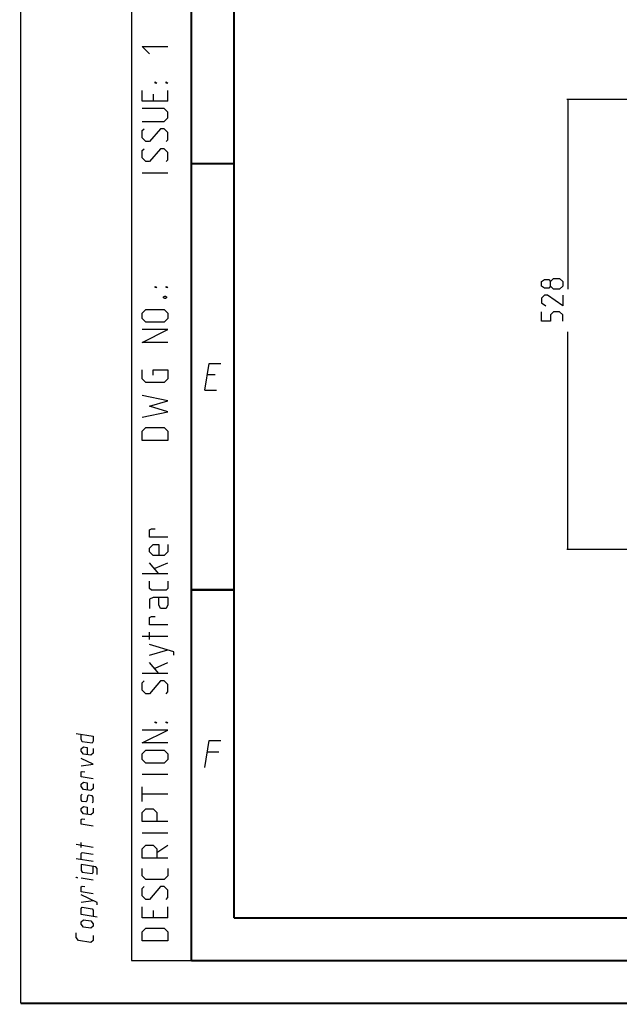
# Model space of a CAD drawing. Header units: millimetres. Extents: x 0 to 420, y 0 to 297.
# Tile 1 of 256: x 0 to 70, y 0 to 115. Entities that reach past the tile are written whole.
import ezdxf

# ---------------------------------------------------------------- set-up
doc = ezdxf.new("R2010")
doc.units = ezdxf.units.MM
doc.header["$LTSCALE"] = 23.1
doc.layers.get('0').update_dxf_attribs({"linetype": 'CONTINUOUS'})
doc.layers.add('DIM_PILOTEES', color=7, linetype='CONTINUOUS')
doc.styles.add('TEXTSTYLE_5', font='txt', dxfattribs={"width": 1.142857})
doc.dimstyles.new('DIMSTYLE_4', dxfattribs={"dimtxt": 2.5, "dimasz": 0.1875, "dimexe": 0.125, "dimexo": 0.0625, "dimgap": 1.25, "dimtad": 0, "dimtih": 1, "dimtoh": 1, "dimdsep": 46, "dimtxsty": 'TEXTSTYLE_5', "dimblk": '_FILLED', "dimblk1": '_FILLED', "dimblk2": '_FILLED', "dimcen": 0.09, "dimazin": 2, "dimtfac": 1, "dimtofl": 0, "dimtmove": 0, "dimatfit": 3, "dimldrblk": '_FILLED', "dimfxl": 1, "dimtolj": 1, "dimarcsym": 0})

# ---------------------------------------------------------------- blocks, each defined once
blk = doc.blocks.new('_FILLED')
at = {"color": 0, "linetype": 'BYBLOCK'}
blk.add_solid([(0, 0), (-1, 0.17), (-1, -0.17)], dxfattribs=at)
blk = doc.blocks.new('*D9')
at = {"layer": 'DIM_PILOTEES', "color": 2, "linetype": 'CONTINUOUS'}
for p, q in [((67.04, 106.04), (64.06, 106.04)), ((64.18, 106.04), (64.18, 83.79)), ((124.06, 106.04), (67.04, 106.04)), ((64.18, 53.25), (64.18, 78.79)), ((67.04, 53.25), (64.06, 53.25)), ((101.31, 53.25), (67.04, 53.25))]:
    blk.add_line(p, q, dxfattribs=at)
at = {"layer": 'DIM_PILOTEES', "color": 2, "linetype": 'CONTINUOUS', "xscale": 0.1875, "yscale": 0.1875, "zscale": 0.1875}
for p, rotation in [((64.18, 106.04), 90), ((64.18, 53.25), 270)]:
    blk.add_blockref('_FILLED', p, dxfattribs=dict(at, rotation=rotation))
at = {"layer": 'DIM_PILOTEES', "color": 2, "linetype": 'CONTINUOUS', "insert": (64.18, 82.54), "char_height": 2.5, "width": 8.5714, "attachment_point": 2, "line_spacing_factor": 0.9, "style": 'TEXTSTYLE_5'}
blk.add_mtext('{\\ftxt;\\W0.0001;\\H0.0001;\\~}{\\ftxt;\\W2.2857142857;\\H2.5; }{\\ftxt;\\W0.0001;\\H0.0001;\\~}', dxfattribs=at)

msp = doc.modelspace()

# ---------------------------------------------------------------- linework, layer by layer
at = {"color": 7, "linetype": 'CONTINUOUS'}
for p, q in [((0, 0), (0, 297)), ((0, 0), (0, 297)), ((25, 10), (25, 10)), ((409.86, 10.074), (25.007, 10.013)), ((0, 0), (420, 0))]:
    msp.add_line(p, q, dxfattribs=at)
at = {"color": 2, "linetype": 'CONTINUOUS'}
for p, q in [((13, 292), (13, 5)), ((15.107, 111.393), (14.25, 112.25)), ((14.25, 112.25), (17.25, 112.25)), ((15.75, 107.964), (15.75, 108.107)), ((15.75, 108.107), (15.964, 107.964)), ((15.964, 107.964), (15.75, 107.964)), ((17.036, 107.964), (17.036, 108.107)), ((17.036, 108.107), (17.25, 107.964)), ((17.25, 107.964), (17.036, 107.964)), ((14.25, 105.821), (14.25, 107.107)), ((15.536, 106.679), (15.536, 105.821)), ((17.25, 105.821), (17.25, 107.107)), ((17.25, 105.821), (14.25, 105.821)), ((16.821, 104.964), (14.25, 104.964)), ((17.25, 104.536), (16.821, 104.964)), ((17.25, 103.893), (17.25, 104.536)), ((14.25, 103.464), (16.821, 103.464)), ((16.821, 103.464), (17.25, 103.893)), ((14.25, 102.393), (14.464, 102.607)), ((14.25, 101.536), (14.25, 102.393)), ((16.393, 102.607), (15.107, 101.107)), ((16.821, 102.607), (16.393, 102.607)), ((17.25, 102.179), (16.821, 102.607)), ((17.25, 101.321), (17.25, 102.179)), ((14.679, 101.107), (14.25, 101.536)), ((15.107, 101.107), (14.679, 101.107)), ((17.036, 101.107), (17.25, 101.321)), ((14.25, 100.036), (14.464, 100.25)), ((14.25, 99.179), (14.25, 100.036)), ((16.393, 100.25), (15.107, 98.75)), ((16.821, 100.25), (16.393, 100.25)), ((17.25, 99.821), (16.821, 100.25)), ((17.25, 98.964), (17.25, 99.821)), ((14.679, 98.75), (14.25, 99.179)), ((15.107, 98.75), (14.679, 98.75)), ((17.036, 98.75), (17.25, 98.964)), ((17.25, 97.393), (14.25, 97.393)), ((15.75, 83.964), (15.75, 84.107)), ((15.75, 84.107), (15.964, 83.964)), ((15.964, 83.964), (15.75, 83.964)), ((17.036, 83.964), (17.036, 84.107)), ((17.036, 84.107), (17.25, 83.964)), ((17.25, 83.964), (17.036, 83.964)), ((16.75, 82.893), (16.893, 82.964)), ((16.75, 82.75), (16.75, 82.893)), ((16.893, 82.679), (16.75, 82.75)), ((16.893, 82.964), (16.964, 82.964)), ((16.964, 82.679), (16.893, 82.679)), ((16.964, 82.964), (17.107, 82.893)), ((17.107, 82.75), (16.964, 82.679)), ((17.107, 82.893), (17.107, 82.75)), ((14.25, 80.964), (14.679, 81.393)), ((14.25, 80.321), (14.25, 80.964)), ((14.679, 81.393), (16.821, 81.393)), ((16.821, 81.393), (17.25, 80.964)), ((17.25, 80.964), (17.25, 80.321)), ((14.679, 79.893), (14.25, 80.321)), ((16.821, 79.893), (14.679, 79.893)), ((17.25, 80.321), (16.821, 79.893)), ((17.25, 79.036), (14.25, 79.036)), ((14.25, 77.536), (17.25, 79.036)), ((17.25, 77.536), (14.25, 77.536)), ((14.25, 73.25), (14.25, 74.321)), ((15.536, 73.679), (15.536, 74.321)), ((15.536, 74.321), (17.25, 74.321)), ((17.25, 74.321), (17.25, 73.25)), ((21.589, 71.925), (22.104, 75.075)), ((22.104, 75.075), (23.454, 75.075)), ((14.679, 72.821), (14.25, 73.25)), ((16.821, 72.821), (14.679, 72.821)), ((17.25, 73.25), (16.821, 72.821)), ((22.783, 73.725), (21.883, 73.725)), ((21.589, 71.925), (22.939, 71.925)), ((17.25, 70.679), (14.25, 71.321)), ((15.107, 70.036), (17.25, 70.679)), ((14.25, 68.75), (17.25, 69.393)), ((17.25, 69.393), (15.107, 70.036)), ((14.25, 67.107), (14.679, 67.536)), ((14.25, 66.036), (14.25, 67.107)), ((14.679, 67.536), (16.821, 67.536)), ((16.821, 67.536), (17.25, 67.107)), ((17.25, 67.107), (17.25, 66.036)), ((17.25, 66.036), (14.25, 66.036)), ((15.107, 55.536), (15.321, 55.679)), ((15.107, 54.679), (15.107, 55.536)), ((15.321, 55.679), (15.75, 55.679)), ((17.25, 54.679), (15.107, 54.679)), ((15.107, 53.393), (15.536, 53.821)), ((15.107, 52.964), (15.107, 53.393)), ((15.536, 53.821), (16.179, 53.821)), ((16.179, 53.821), (16.179, 52.536)), ((17.25, 53.821), (17.25, 52.964)), ((15.536, 52.536), (15.107, 52.964)), ((16.821, 52.536), (15.536, 52.536)), ((17.25, 52.964), (16.821, 52.536)), ((16.179, 50.393), (15.107, 51.679)), ((15.75, 51.036), (17.25, 51.679)), ((17.25, 50.393), (14.25, 50.393)), ((15.107, 48.679), (15.107, 49.536)), ((15.321, 48.464), (15.107, 48.679)), ((17.25, 48.679), (17.036, 48.464)), ((17.25, 49.536), (17.25, 48.679)), ((15.536, 47.607), (15.107, 47.393)), ((15.107, 47.393), (15.107, 46.321)), ((17.036, 48.464), (15.321, 48.464)), ((17.25, 47.607), (15.536, 47.607)), ((16.179, 46.75), (16.179, 47.607)), ((17.25, 47.607), (17.25, 46.75)), ((16.393, 46.321), (16.179, 46.75)), ((17.036, 46.321), (16.393, 46.321)), ((17.25, 46.75), (17.036, 46.321)), ((15.107, 45.25), (15.321, 45.393)), ((15.107, 44.393), (15.107, 45.25)), ((15.321, 45.393), (15.75, 45.393)), ((17.25, 44.393), (15.107, 44.393)), ((17.25, 43.036), (14.25, 43.036)), ((15.107, 42.679), (15.107, 43.536)), ((17.964, 41.25), (15.107, 42.107)), ((15.107, 40.821), (17.25, 41.464)), ((17.964, 40.821), (17.964, 41.25)), ((16.179, 38.679), (15.107, 39.964)), ((15.75, 39.321), (17.25, 39.964)), ((17.25, 38.679), (14.25, 38.679)), ((14.25, 37.607), (14.464, 37.821)), ((14.25, 36.75), (14.25, 37.607)), ((16.393, 37.821), (15.107, 36.321)), ((16.821, 37.821), (16.393, 37.821)), ((17.25, 37.393), (16.821, 37.821)), ((17.25, 36.536), (17.25, 37.393)), ((14.679, 36.321), (14.25, 36.75)), ((15.107, 36.321), (14.679, 36.321)), ((17.036, 36.321), (17.25, 36.536)), ((15.75, 33.036), (15.964, 32.893)), ((15.75, 32.893), (15.75, 33.036)), ((15.964, 32.893), (15.75, 32.893)), ((17.036, 32.893), (17.036, 33.036)), ((17.036, 33.036), (17.25, 32.893)), ((17.25, 32.893), (17.036, 32.893)), ((6.5, 31.656), (8.5, 31.33)), ((7.071, 30.992), (7.071, 31.563)), ((8.5, 31.33), (8.5, 30.759)), ((17.25, 32.036), (14.25, 32.036)), ((14.25, 30.536), (17.25, 32.036)), ((7.214, 30.683), (7.071, 30.992)), ((7.071, 29.849), (7.357, 30.088)), ((8.357, 30.496), (7.214, 30.683)), ((7.357, 30.088), (7.786, 30.018)), ((8.5, 30.759), (8.357, 30.496)), ((17.25, 30.536), (14.25, 30.536)), ((21.589, 27.675), (22.104, 30.825)), ((22.104, 30.825), (23.454, 30.825)), ((7.071, 29.563), (7.071, 29.849)), ((7.357, 29.231), (7.071, 29.563)), ((8.214, 29.091), (7.357, 29.231)), ((7.786, 30.018), (7.786, 29.161)), ((8.5, 29.33), (8.214, 29.091)), ((8.5, 29.901), (8.5, 29.33)), ((14.25, 29.25), (14.679, 29.679)), ((14.25, 28.607), (14.25, 29.25)), ((14.679, 29.679), (16.821, 29.679)), ((16.821, 29.679), (17.25, 29.25)), ((17.25, 29.25), (17.25, 28.607)), ((23.233, 29.475), (21.883, 29.475)), ((8.5, 28.044), (7.071, 28.706)), ((7.071, 27.849), (8.5, 28.044)), ((14.679, 28.179), (14.25, 28.607)), ((16.821, 28.179), (14.679, 28.179)), ((17.25, 28.607), (16.821, 28.179)), ((7.071, 27.135), (7.214, 27.207)), ((7.071, 26.563), (7.071, 27.135)), ((7.214, 27.207), (7.5, 27.16)), ((17.25, 26.821), (14.25, 26.821)), ((8.5, 26.33), (7.071, 26.563)), ((7.071, 25.706), (7.357, 25.945)), ((7.071, 25.42), (7.071, 25.706)), ((7.357, 25.088), (7.071, 25.42)), ((7.357, 25.945), (7.786, 25.875)), ((7.786, 25.875), (7.786, 25.018)), ((8.5, 25.759), (8.5, 25.187)), ((7.071, 24.42), (7.214, 24.54)), ((7.071, 23.849), (7.071, 24.42)), ((8.214, 24.948), (7.357, 25.088)), ((7.833, 24.296), (7.738, 23.74)), ((7.929, 24.423), (7.833, 24.296)), ((8.357, 24.353), (7.929, 24.423)), ((8.5, 25.187), (8.214, 24.948)), ((8.5, 24.187), (8.357, 24.353)), ((14.25, 23.679), (14.25, 25.393)), ((17.25, 24.536), (14.25, 24.536)), ((7.214, 23.683), (7.071, 23.849)), ((7.643, 23.613), (7.214, 23.683)), ((7.738, 23.74), (7.643, 23.613)), ((8.357, 23.496), (8.5, 23.616)), ((8.5, 23.616), (8.5, 24.187)), ((7.071, 22.849), (7.357, 23.088)), ((7.071, 22.563), (7.071, 22.849)), ((7.357, 22.231), (7.071, 22.563)), ((7.357, 23.088), (7.786, 23.018)), ((8.214, 22.091), (7.357, 22.231)), ((7.786, 23.018), (7.786, 22.161)), ((8.5, 22.33), (8.214, 22.091)), ((8.5, 22.901), (8.5, 22.33)), ((14.25, 22.393), (14.679, 22.821)), ((14.25, 21.321), (14.25, 22.393)), ((14.679, 22.821), (15.536, 22.821)), ((15.536, 22.821), (15.964, 22.393)), ((15.964, 22.393), (15.964, 21.321)), ((7.071, 21.563), (7.214, 21.635)), ((7.071, 20.992), (7.071, 21.563)), ((8.5, 20.759), (7.071, 20.992)), ((7.214, 21.635), (7.5, 21.588)), ((17.25, 21.321), (14.25, 21.321)), ((17.25, 19.964), (14.25, 19.964)), ((8.5, 18.282), (6.5, 18.609)), ((7.071, 18.277), (7.071, 18.849)), ((14.25, 18.107), (14.679, 18.536)), ((14.679, 18.536), (15.536, 18.536)), ((15.536, 18.536), (15.964, 18.107)), ((15.964, 17.679), (17.25, 18.536)), ((7.071, 17.563), (7.214, 17.683)), ((7.071, 16.849), (7.071, 17.563)), ((7.214, 17.683), (8.5, 17.473)), ((14.25, 17.036), (14.25, 18.107)), ((15.964, 18.107), (15.964, 17.036)), ((8.5, 16.616), (6.5, 16.942)), ((7.071, 16.277), (7.071, 15.563)), ((8.786, 15.998), (7.071, 16.277)), ((17.25, 17.036), (14.25, 17.036)), ((7.071, 15.563), (7.214, 15.397)), ((7.214, 15.397), (8.357, 15.21)), ((8.357, 15.21), (8.5, 15.33)), ((8.5, 15.33), (8.5, 16.044)), ((8.976, 15.824), (8.786, 15.998)), ((8.976, 15.109), (8.976, 15.824)), ((14.25, 14.964), (14.25, 15.821)), ((17.25, 15.821), (17.25, 14.964)), ((6.5, 14.752), (6.5, 14.799)), ((6.5, 14.799), (6.643, 14.728)), ((6.643, 14.728), (6.5, 14.752)), ((8.5, 14.425), (7.071, 14.658)), ((14.679, 14.536), (14.25, 14.964)), ((16.821, 14.536), (14.679, 14.536)), ((17.25, 14.964), (16.821, 14.536)), ((7.071, 13.658), (7.214, 13.73)), ((7.071, 13.087), (7.071, 13.658)), ((8.5, 12.854), (7.071, 13.087)), ((7.214, 13.73), (7.5, 13.684)), ((14.25, 13.464), (14.464, 13.679)), ((14.25, 12.607), (14.25, 13.464)), ((16.393, 13.679), (15.107, 12.179)), ((16.821, 13.679), (16.393, 13.679)), ((17.25, 13.25), (16.821, 13.679)), ((17.25, 12.393), (17.25, 13.25)), ((8.976, 11.824), (7.071, 12.706)), ((7.071, 11.849), (8.5, 12.044)), ((8.976, 11.538), (8.976, 11.824)), ((14.679, 12.179), (14.25, 12.607)), ((15.107, 12.179), (14.679, 12.179)), ((17.036, 12.179), (17.25, 12.393)), ((7.071, 11.135), (7.214, 11.254)), ((7.071, 10.42), (7.071, 11.135)), ((8.976, 10.109), (7.071, 10.42)), ((7.214, 11.254), (8.357, 11.068)), ((8.357, 11.068), (8.5, 10.901)), ((8.5, 10.901), (8.5, 10.187)), ((14.25, 10.036), (14.25, 11.321)), ((15.536, 10.893), (15.536, 10.036)), ((17.25, 10.036), (17.25, 11.321)), ((7.071, 9.563), (7.357, 9.802)), ((7.071, 9.277), (7.071, 9.563)), ((7.357, 8.945), (7.071, 9.277)), ((7.357, 9.802), (8.214, 9.662)), ((8.214, 9.662), (8.5, 9.33)), ((8.5, 9.33), (8.5, 9.044)), ((17.25, 10.036), (14.25, 10.036)), ((6.5, 7.704), (6.5, 8.276)), ((8.214, 8.805), (7.357, 8.945)), ((8.5, 9.044), (8.214, 8.805)), ((14.25, 8.393), (14.679, 8.821)), ((14.25, 7.321), (14.25, 8.393)), ((14.679, 8.821), (16.821, 8.821)), ((16.821, 8.821), (17.25, 8.393)), ((17.25, 8.393), (17.25, 7.321)), ((6.786, 7.372), (6.5, 7.704)), ((8.214, 7.138), (6.786, 7.372)), ((8.5, 7.378), (8.214, 7.138)), ((8.5, 7.949), (8.5, 7.378)), ((17.25, 7.321), (14.25, 7.321)), ((13, 5), (20, 5))]:
    msp.add_line(p, q, dxfattribs=at)
at = {"color": 7, "linetype": 'CONTINUOUS', "const_width": 0.25}
for points in [[(20, 292), (20, 5)], [(25, 10), (25, 287)], [(20, 98.5), (25, 98.5)], [(20, 48.5), (25, 48.5)], [(409.831, 10.048), (25, 10)], [(20, 5), (415, 5)], [(420, 0), (0, 0)]]:
    msp.add_lwpolyline(points, dxfattribs=at)
at = {"layer": 'DIM_PILOTEES', "color": 2, "linetype": 'CONTINUOUS'}
for p, q in [((61.059, 84.681), (61.417, 84.919)), ((61.059, 84.146), (61.059, 84.681)), ((61.417, 84.919), (61.952, 84.919)), ((61.952, 84.919), (62.131, 84.681)), ((62.131, 84.681), (62.488, 85.038)), ((62.131, 84.146), (62.131, 84.681)), ((62.488, 85.038), (63.202, 85.038)), ((63.202, 85.038), (63.559, 84.681)), ((63.559, 84.681), (63.559, 84.146)), ((61.417, 83.907), (61.059, 84.146)), ((61.952, 83.907), (61.417, 83.907)), ((62.131, 84.146), (61.952, 83.907)), ((62.488, 83.788), (62.131, 84.146)), ((63.202, 83.788), (62.488, 83.788)), ((63.559, 84.146), (63.202, 83.788)), ((61.417, 83.074), (61.059, 82.717)), ((61.059, 82.717), (61.059, 82.181)), ((61.059, 82.181), (61.595, 81.824)), ((61.774, 83.074), (61.417, 83.074)), ((63.559, 81.824), (61.774, 83.074)), ((63.559, 83.074), (63.559, 81.824)), ((61.059, 80.038), (61.059, 81.11)), ((62.488, 81.11), (62.131, 80.753)), ((63.202, 81.11), (62.488, 81.11)), ((63.559, 80.753), (63.202, 81.11)), ((62.131, 80.038), (61.059, 80.038)), ((62.131, 80.753), (62.131, 80.038)), ((63.559, 80.038), (63.559, 80.753))]:
    msp.add_line(p, q, dxfattribs=at)

# ---------------------------------------------------------------- dimensions: what is measured, and where the dimension line sits
dim = msp.add_linear_dim(base=(64.184, 53.247), p1=(124.125, 106.042), p2=(101.372, 53.247), angle=270, text='{\\ftxt;\\W0.0001;\\H0.0001;\\~}{\\ftxt;\\W2.2857142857;\\H2.5; }{\\ftxt;\\W0.0001;\\H0.0001;\\~}', dimstyle='DIMSTYLE_4', dxfattribs=at)
dim.commit()
dim.dimension.update_dxf_attribs({"geometry": '*D9', "text_midpoint": (61.327, 80.038), "dimtype": 160})

doc.saveas('drawing.dxf')
